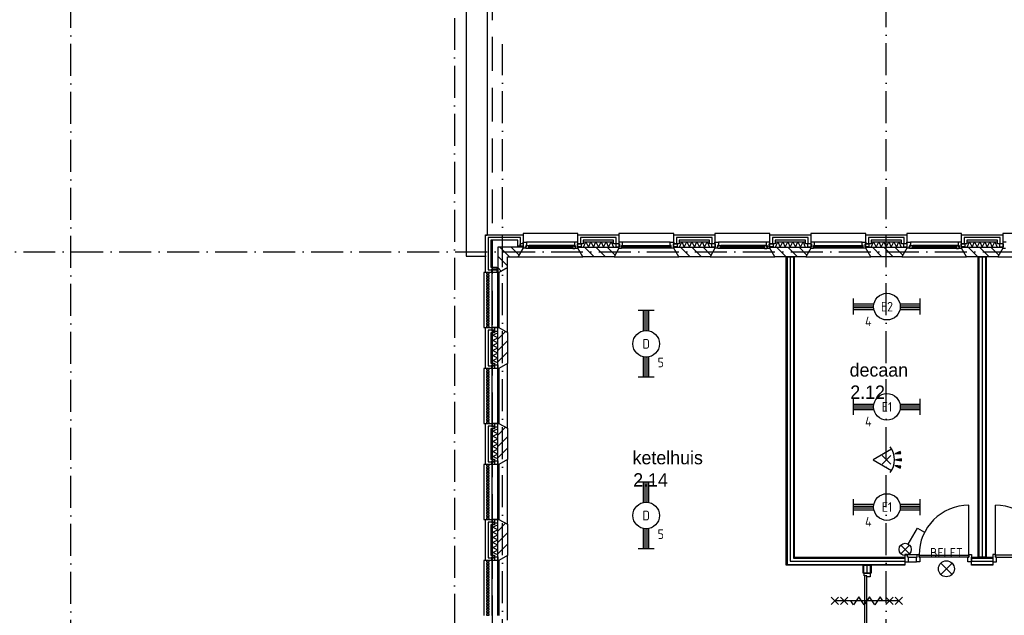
# Model space of a CAD drawing. Header units: millimetres. Extents: x 89505 to 240707, y 191 to 84291.
# Tile 32 of 50: x 165045 to 183520, y 51050 to 62219. Entities that reach past the tile are written whole.
import ezdxf
from ezdxf.enums import TextEntityAlignment as Align

# ---------------------------------------------------------------- set-up
doc = ezdxf.new("R2010")
doc.units = ezdxf.units.MM
doc.header["$LTSCALE"] = 100
doc.linetypes.add('DASHDOT', pattern=[9, 6, -1.5, 0, -1.5])
doc.linetypes.add('HIDDEN', pattern=[9.525, 6.35, -3.175])
doc.layers.get('0').update_dxf_attribs({"linetype": 'CONTINUOUS'})
for name, color, linetype in [('AL$7----_STRAMIEN', 1, 'DASHDOT'), ('AL21----_BUITENWAND', 4, 'CONTINUOUS'), ('AL21K---_ISOLATIE', 1, 'CONTINUOUS'), ('AL22----_BINNENWAND', 7, 'CONTINUOUS'), ('AL27----_DAKEN', 7, 'CONTINUOUS'), ('AL28----_KONSTRUKTIE', 3, 'CONTINUOUS'), ('AL31----_BUITENKOZ', 7, 'CONTINUOUS'), ('AL32----_BINNENKOZ', 9, 'CONTINUOUS'), ('AL32----_DRAAIRICHTING', 1, 'CONTINUOUS'), ('AL65----_BEVEILIGING', 7, 'CONTINUOUS'), ('ALL-----_REFLIJNEN', 8, 'CONTINUOUS'), ('ALXA3---_VOLZWART', 14, 'CONTINUOUS'), ('ALXAB---_PREFABBETON', 1, 'CONTINUOUS'), ('BOUW', 8, 'CONTINUOUS'), ('EB63101-_ATTRIB', 2, 'CONTINUOUS'), ('EB6331--_ATTRIB', 2, 'CONTINUOUS'), ('EL63101-_LICHT-ARM', 3, 'CONTINUOUS'), ('EL63102-_LICHT-SCH', 3, 'CONTINUOUS'), ('EL6331--_BELET230V', 3, 'CONTINUOUS'), ('EL6521--_BEWAKING', 3, 'CONTINUOUS'), ('LIJN070', 130, 'CONTINUOUS')]:
    doc.layers.add(name, color=color, linetype=linetype)
doc.styles.add('1_8', font='ISO', dxfattribs={"height": 1.8})
doc.styles.add('BURO-025', font='BUROFONT.shx', dxfattribs={"height": 250})

# ---------------------------------------------------------------- blocks, each defined once
blk = doc.blocks.new('EJ3T20')
at = {"color": 0}
for p, q in [((-6.25, -1.5), (-6.25, 1.5)), ((-6.25, 0.52), (-2.44, 0.52)), ((-6.25, 0.17), (-2.49, 0.17)), ((2.44, 0.52), (6.25, 0.52)), ((2.49, 0.17), (6.25, 0.17)), ((6.25, -1.5), (6.25, 1.5)), ((-6.25, -0.17), (-2.49, -0.17)), ((-6.25, -0.52), (-2.44, -0.52)), ((2.44, -0.52), (6.25, -0.52)), ((2.49, -0.17), (6.25, -0.17))]:
    blk.add_line(p, q, dxfattribs=at)
blk.add_circle((0, 0), 2.5, dxfattribs=at)
at = {"color": 6, "style": '1_8'}
for tag, flags, p in [('SCHAK', 8, (3.5, 2.75)), ('A_CODE', 8, (0, 0)), ('GROEP', 8, (-3.5, -2.75)), ('KAST', 9, (3.5, -2.75))]:
    blk.add_attdef(tag, text='', height=1.8, dxfattribs=dict(at, flags=flags)).set_placement(p, align=Align.MIDDLE)
blk = doc.blocks.new('ES652116')
for p, q in [((-0.81, -0.81), (0.81, 0.81)), ((0.81, -0.81), (-0.81, 0.81)), ((1.56, 1.09), (2.62, 1.37)), ((1.7, 0), (2.8, 0)), ((1.56, -1.09), (2.62, -1.37))]:
    blk.add_line(p, q)
blk.add_lwpolyline([(0.96, 2), (-2.5, 0), (0.96, -2)])
for points in [[(2.67, 1.18), (2.57, 1.56), (1.56, 1.09)], [(2.8, -0.2), (2.8, 0.2), (1.7, 0)], [(2.57, -1.56), (2.67, -1.18), (1.56, -1.09)]]:
    blk.add_lwpolyline(points, close=True)
blk.add_arc((-2.5, 0), 4, 322.8192, 37.1808)
at = {"style": '1_8'}
for tag, flags, p in [('SCHAK', 8, (3, 5.5)), ('KAST', 9, (-3, 0.5)), ('M_CODE', 9, (0, 0)), ('DOEL', 9, (-3, -2)), ('GROEP', 9, (-3, -4.5))]:
    blk.add_attdef(tag, text='', height=1.8, dxfattribs=dict(at, flags=flags)).set_placement(p, align=Align.MIDDLE_CENTER)
at = {"style": '1_8', "flags": 8}
blk.add_attdef('CODE', text='', height=1.8, dxfattribs=at).set_placement((0, 0), align=Align.MIDDLE)
blk = doc.blocks.new('ES081001')
for p, q in [((1.06, -1.06), (-1.06, 1.06)), ((-1.06, -1.06), (1.06, 1.06))]:
    blk.add_line(p, q)
blk.add_circle((0, 0), 1.5)
at = {"color": 2, "style": '1_8', "flags": 8}
for tag, p in [('NUMMER', (0, 5.5)), ('CODE', (0, 3))]:
    blk.add_attdef(tag, text='', height=1.8, dxfattribs=at).set_placement(p, align=Align.MIDDLE)
at = {"style": '1_8', "flags": 8}
blk.add_attdef('M_CODE', text='', height=1.8, dxfattribs=at).set_placement((0, 0), align=Align.MIDDLE_CENTER)
blk = doc.blocks.new('ES3S1--L')
for p, q in [((-0.81, -0.81), (0.81, 0.81)), ((0.81, -0.81), (-0.81, 0.81))]:
    blk.add_line(p, q)
blk.add_lwpolyline([(0.58, 1), (2.31, 4), (3.61, 3.25)])
blk.add_circle((0, 0), 1.15)
at = {"style": '1_8'}
for tag, flags, p in [('SCHAK', 8, (3, 5.5)), ('KAST', 9, (-3, 0.5)), ('M_CODE', 9, (0, 0)), ('DOEL', 9, (-3, -2)), ('GROEP', 9, (-3, -4.5))]:
    blk.add_attdef(tag, text='', height=1.8, dxfattribs=dict(at, flags=flags)).set_placement(p, align=Align.MIDDLE_CENTER)

msp = doc.modelspace()

# ---------------------------------------------------------------- linework, layer by layer
at = {"layer": 'AL$7----_STRAMIEN', "color": 1}
for p, q in [((174105, 7175), (174105, 61763)), ((174105, 7175), (174105, 61763)), ((89505, 57863), (239410, 57863))]:
    msp.add_line(p, q, dxfattribs=at)
for points in [[(166005, 38663), (166005, 76516)], [(173205, 76653), (173205, 40315)], [(181305, 7175), (181305, 76516)]]:
    msp.add_lwpolyline(points, dxfattribs=at)
at = {"layer": 'AL21----_BUITENWAND', "color": 8}
for p, q in [((173785, 58183), (174490, 58183)), ((173785, 57478), (173785, 58183)), ((173885, 58083), (173885, 57578)), ((174390, 58083), (173885, 58083)), ((174390, 57973), (174390, 58083)), ((174490, 58183), (174490, 57973)), ((175520, 58183), (176290, 58183)), ((175520, 58014), (175520, 58183)), ((175620, 58014), (175520, 58014)), ((175620, 58083), (175620, 58014)), ((176190, 58083), (175620, 58083)), ((176190, 58014), (176190, 58083)), ((176290, 58014), (176190, 58014)), ((176290, 58183), (176290, 58014)), ((177320, 58183), (178090, 58183)), ((177320, 58014), (177320, 58183)), ((177420, 58014), (177320, 58014)), ((177420, 58083), (177420, 58014)), ((177990, 58083), (177420, 58083)), ((177990, 58014), (177990, 58083)), ((178090, 58014), (177990, 58014)), ((178090, 58183), (178090, 58014)), ((179120, 58183), (179890, 58183)), ((179120, 58014), (179120, 58183)), ((179220, 58014), (179120, 58014)), ((179220, 58083), (179220, 58014)), ((179790, 58083), (179220, 58083)), ((179790, 58014), (179790, 58083)), ((179890, 58014), (179790, 58014)), ((179890, 58183), (179890, 58014)), ((180920, 58183), (181690, 58183)), ((180920, 58014), (180920, 58183)), ((181020, 58014), (180920, 58014)), ((181590, 58083), (181020, 58083)), ((181020, 58083), (181020, 58014)), ((181590, 58014), (181590, 58083)), ((181690, 58014), (181590, 58014)), ((181690, 58183), (181690, 58014)), ((182720, 58183), (183490, 58183)), ((182720, 58014), (182720, 58183)), ((182820, 58014), (182720, 58014)), ((182820, 58083), (182820, 58014)), ((183390, 58083), (182820, 58083)), ((183390, 58014), (183390, 58083)), ((183490, 58014), (183390, 58014)), ((183490, 58183), (183490, 58014)), ((174490, 57973), (174390, 57973)), ((173995, 57478), (173785, 57478)), ((173885, 57578), (173995, 57578)), ((173995, 57578), (173995, 57478)), ((173785, 56448), (173954, 56448)), ((173785, 55678), (173785, 56448)), ((173954, 56448), (173954, 56348)), ((173885, 56348), (173885, 55778)), ((173954, 56348), (173885, 56348)), ((173954, 55678), (173785, 55678)), ((173885, 55778), (173954, 55778)), ((173954, 55778), (173954, 55678)), ((173785, 53878), (173785, 54648)), ((173785, 54648), (173954, 54648)), ((173885, 54548), (173885, 53978)), ((173954, 54548), (173885, 54548)), ((173954, 54648), (173954, 54548)), ((173885, 53978), (173954, 53978)), ((173954, 53978), (173954, 53878)), ((173954, 53878), (173785, 53878)), ((173785, 52848), (173954, 52848)), ((173785, 52078), (173785, 52848)), ((173954, 52848), (173954, 52748)), ((173885, 52748), (173885, 52178)), ((173954, 52748), (173885, 52748)), ((173885, 52178), (173954, 52178)), ((173954, 52178), (173954, 52078)), ((173954, 52078), (173785, 52078))]:
    msp.add_line(p, q, dxfattribs=at)
at = {"layer": 'AL21K---_ISOLATIE', "color": 8, "linetype": 'Continuous'}
for p, q in [((175620, 58053), (176190, 58053)), ((175624, 57953), (175668, 58053)), ((175668, 58053), (175715, 57953)), ((175715, 57953), (175763, 58053)), ((175763, 58053), (175810, 57953)), ((175810, 57953), (175858, 58053)), ((175858, 58053), (175905, 57953)), ((175905, 57953), (175953, 58053)), ((175953, 58053), (176000, 57953)), ((176000, 57953), (176048, 58053)), ((176048, 58053), (176095, 57953)), ((176095, 57953), (176143, 58053)), ((176143, 58053), (176186, 57953)), ((177420, 58053), (177990, 58053)), ((177424, 57953), (177468, 58053)), ((177468, 58053), (177515, 57953)), ((177515, 57953), (177563, 58053)), ((177563, 58053), (177610, 57953)), ((177610, 57953), (177658, 58053)), ((177658, 58053), (177705, 57953)), ((177705, 57953), (177753, 58053)), ((177753, 58053), (177800, 57953)), ((177800, 57953), (177848, 58053)), ((177848, 58053), (177895, 57953)), ((177895, 57953), (177943, 58053)), ((177943, 58053), (177986, 57953)), ((179220, 58053), (179790, 58053)), ((179224, 57953), (179268, 58053)), ((179268, 58053), (179315, 57953)), ((179315, 57953), (179363, 58053)), ((179363, 58053), (179410, 57953)), ((179410, 57953), (179458, 58053)), ((179458, 58053), (179505, 57953)), ((179505, 57953), (179553, 58053)), ((179553, 58053), (179600, 57953)), ((179600, 57953), (179648, 58053)), ((179648, 58053), (179695, 57953)), ((179695, 57953), (179743, 58053)), ((179743, 58053), (179786, 57953)), ((181020, 58053), (181590, 58053)), ((181024, 57953), (181068, 58053)), ((181068, 58053), (181115, 57953)), ((181115, 57953), (181163, 58053)), ((181163, 58053), (181210, 57953)), ((181210, 57953), (181258, 58053)), ((181258, 58053), (181305, 57953)), ((181305, 57953), (181353, 58053)), ((181353, 58053), (181400, 57953)), ((181400, 57953), (181448, 58053)), ((181448, 58053), (181495, 57953)), ((181495, 57953), (181543, 58053)), ((181543, 58053), (181586, 57953)), ((182820, 58053), (183390, 58053)), ((182824, 57953), (182868, 58053)), ((182868, 58053), (182915, 57953)), ((182915, 57953), (182963, 58053)), ((182963, 58053), (183010, 57953)), ((183010, 57953), (183058, 58053)), ((183058, 58053), (183105, 57953)), ((183105, 57953), (183153, 58053)), ((183153, 58053), (183200, 57953)), ((183200, 57953), (183248, 58053)), ((183248, 58053), (183295, 57953)), ((183295, 57953), (183343, 58053)), ((183343, 58053), (183386, 57953)), ((175620, 57953), (176190, 57953)), ((177420, 57953), (177990, 57953)), ((179220, 57953), (179790, 57953)), ((181020, 57953), (181590, 57953)), ((182820, 57953), (183390, 57953)), ((173915, 55778), (173915, 56348)), ((173915, 56301), (174015, 56344)), ((174015, 56253), (173915, 56301)), ((173915, 56206), (174015, 56253)), ((174015, 56158), (173915, 56206)), ((174015, 55778), (174015, 56348)), ((173915, 56111), (174015, 56158)), ((174015, 56063), (173915, 56111)), ((173915, 56016), (174015, 56063)), ((174015, 55968), (173915, 56016)), ((173915, 55921), (174015, 55968)), ((174015, 55873), (173915, 55921)), ((173915, 55826), (174015, 55873)), ((174015, 55783), (173915, 55826)), ((173915, 53978), (173915, 54548)), ((173915, 54501), (174015, 54544)), ((174015, 53978), (174015, 54548)), ((174015, 54453), (173915, 54501)), ((173915, 54406), (174015, 54453)), ((174015, 54358), (173915, 54406)), ((173915, 54311), (174015, 54358)), ((174015, 54263), (173915, 54311)), ((173915, 54216), (174015, 54263)), ((174015, 54168), (173915, 54216)), ((173915, 54121), (174015, 54168)), ((174015, 54073), (173915, 54121)), ((173915, 54026), (174015, 54073)), ((174015, 53983), (173915, 54026)), ((173915, 52178), (173915, 52748)), ((173915, 52701), (174015, 52744)), ((174015, 52653), (173915, 52701)), ((174015, 52178), (174015, 52748)), ((173915, 52606), (174015, 52653)), ((174015, 52558), (173915, 52606)), ((173915, 52511), (174015, 52558)), ((174015, 52463), (173915, 52511)), ((173915, 52416), (174015, 52463)), ((174015, 52368), (173915, 52416)), ((173915, 52321), (174015, 52368)), ((174015, 52273), (173915, 52321)), ((173915, 52226), (174015, 52273)), ((174015, 52183), (173915, 52226))]:
    msp.add_line(p, q, dxfattribs=at)
at = {"layer": 'AL22----_BINNENWAND', "color": 8}
for p, q in [((179430, 51988), (179430, 57773)), ((179430, 57773), (179580, 57773)), ((179580, 57773), (179580, 52138)), ((183030, 52138), (183030, 57773)), ((183030, 57773), (183180, 57773)), ((183180, 57773), (183180, 52138)), ((179580, 52138), (181654, 52138)), ((181654, 52138), (181654, 51988)), ((182905, 51988), (182905, 52138)), ((182905, 52138), (183305, 52138)), ((183180, 52138), (183030, 52138)), ((183305, 52138), (183305, 51988)), ((181654, 51988), (179430, 51988)), ((180872, 51988), (181022, 51988)), ((180872, 51838), (180872, 51988)), ((181022, 51988), (181022, 51838)), ((183305, 51988), (182905, 51988)), ((181022, 51838), (180872, 51838))]:
    msp.add_line(p, q, dxfattribs=at)
at = {"layer": 'AL22----_BINNENWAND', "color": 8, "linetype": 'Continuous'}
for p, q in [((179445, 57773), (179445, 52003)), ((179565, 57773), (179565, 52123)), ((183045, 57773), (183045, 52138)), ((183165, 57773), (183165, 52138)), ((179565, 52123), (181654, 52123)), ((182905, 52123), (183305, 52123)), ((179445, 52003), (181654, 52003)), ((180887, 51838), (180887, 51988)), ((181007, 51838), (181007, 51988)), ((182905, 52003), (183305, 52003))]:
    msp.add_line(p, q, dxfattribs=at)
at = {"layer": 'AL27----_DAKEN', "color": 8}
for p, q in [((173815, 75873), (173815, 58173)), ((173425, 75483), (173425, 57783)), ((173815, 58173), (173795, 58173)), ((173425, 57783), (173795, 57783))]:
    msp.add_line(p, q, dxfattribs=at)
at = {"layer": 'AL28----_KONSTRUKTIE', "color": 8, "linetype": 'Continuous'}
for p, q in [((174015, 57953), (174015, 57478)), ((174490, 57953), (174015, 57953)), ((174398, 57773), (174490, 57933)), ((174490, 57933), (174490, 57953)), ((174195, 57773), (174398, 57773)), ((174195, 57571), (174195, 57773)), ((173805, 57476), (173805, 57451)), ((173856, 57476), (173805, 57476)), ((173856, 57451), (173856, 57476)), ((174015, 57478), (174035, 57478)), ((174035, 57478), (174195, 57571)), ((173805, 57451), (173856, 57451)), ((173805, 57426), (173805, 57401)), ((173856, 57426), (173805, 57426)), ((173805, 57401), (173856, 57401)), ((173805, 57376), (173805, 57351)), ((173856, 57376), (173805, 57376)), ((173805, 57351), (173856, 57351)), ((173805, 57326), (173805, 57301)), ((173856, 57326), (173805, 57326)), ((173805, 57301), (173856, 57301)), ((173805, 57276), (173805, 57251)), ((173856, 57276), (173805, 57276)), ((173856, 57401), (173856, 57426)), ((173856, 57351), (173856, 57376)), ((173856, 57301), (173856, 57326)), ((173856, 57251), (173856, 57276)), ((173805, 57251), (173856, 57251)), ((173805, 57226), (173805, 57201)), ((173856, 57226), (173805, 57226)), ((173805, 57201), (173856, 57201)), ((173805, 57176), (173805, 57151)), ((173856, 57176), (173805, 57176)), ((173805, 57151), (173856, 57151)), ((173805, 57126), (173805, 57101)), ((173856, 57126), (173805, 57126)), ((173805, 57101), (173856, 57101)), ((173856, 57201), (173856, 57226)), ((173856, 57151), (173856, 57176)), ((173856, 57101), (173856, 57126)), ((173805, 57076), (173805, 57051)), ((173856, 57076), (173805, 57076)), ((173805, 57051), (173856, 57051)), ((173805, 57026), (173805, 57001)), ((173856, 57026), (173805, 57026)), ((173805, 57001), (173856, 57001)), ((173805, 56976), (173805, 56951)), ((173856, 56976), (173805, 56976)), ((173805, 56951), (173856, 56951)), ((173805, 56926), (173805, 56901)), ((173856, 56926), (173805, 56926)), ((173856, 57051), (173856, 57076)), ((173856, 57001), (173856, 57026)), ((173856, 56951), (173856, 56976)), ((173856, 56901), (173856, 56926)), ((173805, 56901), (173856, 56901)), ((173805, 56876), (173805, 56851)), ((173856, 56876), (173805, 56876)), ((173805, 56851), (173856, 56851)), ((173805, 56826), (173805, 56801)), ((173856, 56826), (173805, 56826)), ((173805, 56801), (173856, 56801)), ((173805, 56776), (173805, 56751)), ((173856, 56776), (173805, 56776)), ((173805, 56751), (173856, 56751)), ((173805, 56726), (173805, 56701)), ((173856, 56726), (173805, 56726)), ((173856, 56851), (173856, 56876)), ((173856, 56801), (173856, 56826)), ((173856, 56751), (173856, 56776)), ((173856, 56701), (173856, 56726)), ((173805, 56701), (173856, 56701)), ((173805, 56676), (173805, 56651)), ((173856, 56676), (173805, 56676)), ((173805, 56651), (173856, 56651)), ((173805, 56626), (173805, 56601)), ((173856, 56626), (173805, 56626)), ((173805, 56601), (173856, 56601)), ((173805, 56576), (173805, 56551)), ((173856, 56576), (173805, 56576)), ((173805, 56551), (173856, 56551)), ((173856, 56651), (173856, 56676)), ((173856, 56601), (173856, 56626)), ((173856, 56551), (173856, 56576)), ((173805, 56526), (173805, 56501)), ((173856, 56526), (173805, 56526)), ((173805, 56501), (173856, 56501)), ((173805, 56476), (173805, 56451)), ((173856, 56476), (173805, 56476)), ((173805, 56451), (173856, 56451)), ((173856, 56501), (173856, 56526)), ((173856, 56451), (173856, 56476)), ((173805, 55676), (173805, 55651)), ((173856, 55676), (173805, 55676)), ((173805, 55651), (173856, 55651)), ((173805, 55626), (173805, 55601)), ((173856, 55626), (173805, 55626)), ((173856, 55651), (173856, 55676)), ((173856, 55601), (173856, 55626)), ((173805, 55601), (173856, 55601)), ((173805, 55576), (173805, 55551)), ((173856, 55576), (173805, 55576)), ((173805, 55551), (173856, 55551)), ((173805, 55526), (173805, 55501)), ((173856, 55526), (173805, 55526)), ((173805, 55501), (173856, 55501)), ((173805, 55476), (173805, 55451)), ((173856, 55476), (173805, 55476)), ((173805, 55451), (173856, 55451)), ((173856, 55551), (173856, 55576)), ((173856, 55501), (173856, 55526)), ((173856, 55451), (173856, 55476)), ((173805, 55426), (173805, 55401)), ((173856, 55426), (173805, 55426)), ((173805, 55401), (173856, 55401)), ((173805, 55376), (173805, 55351)), ((173856, 55376), (173805, 55376)), ((173805, 55351), (173856, 55351)), ((173805, 55326), (173805, 55301)), ((173856, 55326), (173805, 55326)), ((173805, 55301), (173856, 55301)), ((173805, 55276), (173805, 55251)), ((173856, 55276), (173805, 55276)), ((173805, 55251), (173856, 55251)), ((173856, 55401), (173856, 55426)), ((173856, 55351), (173856, 55376)), ((173856, 55301), (173856, 55326)), ((173856, 55251), (173856, 55276)), ((173805, 55226), (173805, 55201)), ((173856, 55226), (173805, 55226)), ((173805, 55201), (173856, 55201)), ((173805, 55176), (173805, 55151)), ((173856, 55176), (173805, 55176)), ((173805, 55151), (173856, 55151)), ((173805, 55126), (173805, 55101)), ((173856, 55126), (173805, 55126)), ((173805, 55101), (173856, 55101)), ((173805, 55076), (173805, 55051)), ((173856, 55076), (173805, 55076)), ((173856, 55201), (173856, 55226)), ((173856, 55151), (173856, 55176)), ((173856, 55101), (173856, 55126)), ((173856, 55051), (173856, 55076)), ((173805, 55051), (173856, 55051)), ((173805, 55026), (173805, 55001)), ((173856, 55026), (173805, 55026)), ((173805, 55001), (173856, 55001)), ((173805, 54976), (173805, 54951)), ((173856, 54976), (173805, 54976)), ((173805, 54951), (173856, 54951)), ((173805, 54926), (173805, 54901)), ((173856, 54926), (173805, 54926)), ((173805, 54901), (173856, 54901)), ((173805, 54876), (173805, 54851)), ((173856, 54876), (173805, 54876)), ((173856, 55001), (173856, 55026)), ((173856, 54951), (173856, 54976)), ((173856, 54901), (173856, 54926)), ((173856, 54851), (173856, 54876)), ((173805, 54851), (173856, 54851)), ((173805, 54826), (173805, 54801)), ((173856, 54826), (173805, 54826)), ((173805, 54801), (173856, 54801)), ((173805, 54776), (173805, 54751)), ((173856, 54776), (173805, 54776)), ((173805, 54751), (173856, 54751)), ((173805, 54726), (173805, 54701)), ((173856, 54726), (173805, 54726)), ((173805, 54701), (173856, 54701)), ((173856, 54801), (173856, 54826)), ((173856, 54751), (173856, 54776)), ((173856, 54701), (173856, 54726)), ((173805, 54676), (173805, 54651)), ((173856, 54676), (173805, 54676)), ((173805, 54651), (173856, 54651)), ((173856, 54651), (173856, 54676)), ((173805, 53876), (173805, 53851)), ((173856, 53876), (173805, 53876)), ((173805, 53851), (173856, 53851)), ((173805, 53826), (173805, 53801)), ((173856, 53826), (173805, 53826)), ((173805, 53801), (173856, 53801)), ((173805, 53776), (173805, 53751)), ((173856, 53776), (173805, 53776)), ((173856, 53851), (173856, 53876)), ((173856, 53801), (173856, 53826)), ((173856, 53751), (173856, 53776)), ((173805, 53751), (173856, 53751)), ((173805, 53726), (173805, 53701)), ((173856, 53726), (173805, 53726)), ((173805, 53701), (173856, 53701)), ((173805, 53676), (173805, 53651)), ((173856, 53676), (173805, 53676)), ((173805, 53651), (173856, 53651)), ((173805, 53626), (173805, 53601)), ((173856, 53626), (173805, 53626)), ((173805, 53601), (173856, 53601)), ((173856, 53701), (173856, 53726)), ((173856, 53651), (173856, 53676)), ((173856, 53601), (173856, 53626)), ((173805, 53576), (173805, 53551)), ((173856, 53576), (173805, 53576)), ((173805, 53551), (173856, 53551)), ((173805, 53526), (173805, 53501)), ((173856, 53526), (173805, 53526)), ((173805, 53501), (173856, 53501)), ((173805, 53476), (173805, 53451)), ((173856, 53476), (173805, 53476)), ((173805, 53451), (173856, 53451)), ((173805, 53426), (173805, 53401)), ((173856, 53426), (173805, 53426)), ((173805, 53401), (173856, 53401)), ((173856, 53551), (173856, 53576)), ((173856, 53501), (173856, 53526)), ((173856, 53451), (173856, 53476)), ((173856, 53401), (173856, 53426)), ((173805, 53376), (173805, 53351)), ((173856, 53376), (173805, 53376)), ((173805, 53351), (173856, 53351)), ((173805, 53326), (173805, 53301)), ((173856, 53326), (173805, 53326)), ((173805, 53301), (173856, 53301)), ((173805, 53276), (173805, 53251)), ((173856, 53276), (173805, 53276)), ((173805, 53251), (173856, 53251)), ((173805, 53226), (173805, 53201)), ((173856, 53226), (173805, 53226)), ((173856, 53351), (173856, 53376)), ((173856, 53301), (173856, 53326)), ((173856, 53251), (173856, 53276)), ((173856, 53201), (173856, 53226)), ((173805, 53201), (173856, 53201)), ((173805, 53176), (173805, 53151)), ((173856, 53176), (173805, 53176)), ((173805, 53151), (173856, 53151)), ((173805, 53126), (173805, 53101)), ((173856, 53126), (173805, 53126)), ((173805, 53101), (173856, 53101)), ((173805, 53076), (173805, 53051)), ((173856, 53076), (173805, 53076)), ((173805, 53051), (173856, 53051)), ((173805, 53026), (173805, 53001)), ((173856, 53026), (173805, 53026)), ((173856, 53151), (173856, 53176)), ((173856, 53101), (173856, 53126)), ((173856, 53051), (173856, 53076)), ((173856, 53001), (173856, 53026)), ((173805, 53001), (173856, 53001)), ((173805, 52976), (173805, 52951)), ((173856, 52976), (173805, 52976)), ((173805, 52951), (173856, 52951)), ((173805, 52926), (173805, 52901)), ((173856, 52926), (173805, 52926)), ((173805, 52901), (173856, 52901)), ((173805, 52876), (173805, 52851)), ((173856, 52876), (173805, 52876)), ((173805, 52851), (173856, 52851)), ((173856, 52951), (173856, 52976)), ((173856, 52901), (173856, 52926)), ((173856, 52851), (173856, 52876)), ((173805, 52076), (173805, 52051)), ((173856, 52076), (173805, 52076)), ((173805, 52051), (173856, 52051)), ((173805, 52026), (173805, 52001)), ((173856, 52026), (173805, 52026)), ((173805, 52001), (173856, 52001)), ((173805, 51976), (173805, 51951)), ((173856, 51976), (173805, 51976)), ((173805, 51951), (173856, 51951)), ((173805, 51926), (173805, 51901)), ((173856, 51926), (173805, 51926)), ((173856, 52051), (173856, 52076)), ((173856, 52001), (173856, 52026)), ((173856, 51951), (173856, 51976)), ((173856, 51901), (173856, 51926)), ((173805, 51901), (173856, 51901)), ((173805, 51876), (173805, 51851)), ((173856, 51876), (173805, 51876)), ((173805, 51851), (173856, 51851)), ((173805, 51826), (173805, 51801)), ((173856, 51826), (173805, 51826)), ((173805, 51801), (173856, 51801)), ((173805, 51776), (173805, 51751)), ((173856, 51776), (173805, 51776)), ((173805, 51751), (173856, 51751)), ((173856, 51851), (173856, 51876)), ((173856, 51801), (173856, 51826)), ((173856, 51751), (173856, 51776)), ((173805, 51726), (173805, 51701)), ((173856, 51726), (173805, 51726)), ((173805, 51701), (173856, 51701)), ((173805, 51676), (173805, 51651)), ((173856, 51676), (173805, 51676)), ((173805, 51651), (173856, 51651)), ((173805, 51626), (173805, 51601)), ((173856, 51626), (173805, 51626)), ((173805, 51601), (173856, 51601)), ((173805, 51576), (173805, 51551)), ((173856, 51576), (173805, 51576)), ((173805, 51551), (173856, 51551)), ((173856, 51701), (173856, 51726)), ((173856, 51651), (173856, 51676)), ((173856, 51601), (173856, 51626)), ((173856, 51551), (173856, 51576)), ((173805, 51526), (173805, 51501)), ((173856, 51526), (173805, 51526)), ((173805, 51501), (173856, 51501)), ((173805, 51476), (173805, 51451)), ((173856, 51476), (173805, 51476)), ((173805, 51451), (173856, 51451)), ((173805, 51426), (173805, 51401)), ((173856, 51426), (173805, 51426)), ((173805, 51401), (173856, 51401)), ((173805, 51376), (173805, 51351)), ((173856, 51376), (173805, 51376)), ((173856, 51501), (173856, 51526)), ((173856, 51451), (173856, 51476)), ((173856, 51401), (173856, 51426)), ((173856, 51351), (173856, 51376)), ((173805, 51351), (173856, 51351)), ((173805, 51326), (173805, 51301)), ((173856, 51326), (173805, 51326)), ((173805, 51301), (173856, 51301)), ((173805, 51276), (173805, 51251)), ((173856, 51276), (173805, 51276)), ((173805, 51251), (173856, 51251)), ((173805, 51226), (173805, 51201)), ((173856, 51226), (173805, 51226)), ((173805, 51201), (173856, 51201)), ((173856, 51301), (173856, 51326)), ((173856, 51251), (173856, 51276)), ((173856, 51201), (173856, 51226)), ((173805, 51176), (173805, 51151)), ((173856, 51176), (173805, 51176)), ((173805, 51151), (173856, 51151)), ((173805, 51126), (173805, 51101)), ((173856, 51126), (173805, 51126)), ((173805, 51101), (173856, 51101)), ((173805, 51076), (173805, 51051)), ((173856, 51076), (173805, 51076)), ((173805, 51051), (173856, 51051)), ((173856, 51151), (173856, 51176)), ((173856, 51101), (173856, 51126)), ((173856, 51051), (173856, 51076))]:
    msp.add_line(p, q, dxfattribs=at)
at = {"layer": 'AL28----_KONSTRUKTIE', "color": 8}
for p, q in [((175520, 57953), (176290, 57953)), ((175520, 57933), (175520, 57953)), ((175613, 57773), (175520, 57933)), ((176290, 57933), (176198, 57773)), ((176290, 57953), (176290, 57933)), ((177320, 57953), (178090, 57953)), ((177320, 57933), (177320, 57953)), ((177413, 57773), (177320, 57933)), ((178090, 57933), (177998, 57773)), ((178090, 57953), (178090, 57933)), ((179120, 57953), (179890, 57953)), ((179120, 57933), (179120, 57953)), ((179213, 57773), (179120, 57933)), ((179890, 57933), (179798, 57773)), ((179890, 57953), (179890, 57933)), ((180920, 57953), (181690, 57953)), ((180920, 57933), (180920, 57953)), ((181013, 57773), (180920, 57933)), ((181690, 57933), (181598, 57773)), ((181690, 57953), (181690, 57933)), ((182720, 57953), (183490, 57953)), ((182720, 57933), (182720, 57953)), ((182813, 57773), (182720, 57933)), ((183490, 57933), (183398, 57773)), ((183490, 57953), (183490, 57933)), ((176198, 57773), (175613, 57773)), ((177998, 57773), (177413, 57773)), ((179798, 57773), (179213, 57773)), ((181598, 57773), (181013, 57773)), ((183398, 57773), (182813, 57773)), ((174015, 55678), (174015, 56448)), ((174015, 56448), (174035, 56448)), ((174035, 56448), (174195, 56356)), ((174195, 56356), (174195, 55771)), ((174035, 55678), (174015, 55678)), ((174195, 55771), (174035, 55678)), ((174015, 53878), (174015, 54648)), ((174015, 54648), (174035, 54648)), ((174035, 54648), (174195, 54556)), ((174195, 54556), (174195, 53971)), ((174195, 53971), (174035, 53878)), ((174035, 53878), (174015, 53878)), ((174015, 52078), (174015, 52848)), ((174015, 52848), (174035, 52848)), ((174035, 52848), (174195, 52756)), ((174195, 52756), (174195, 52171)), ((174195, 52171), (174035, 52078)), ((174035, 52078), (174015, 52078))]:
    msp.add_line(p, q, dxfattribs=at)
at = {"layer": 'AL31----_BUITENKOZ', "color": 8}
for p, q in [((175520, 58213), (174490, 58213)), ((174490, 58213), (174490, 57933)), ((175520, 57933), (175520, 58213)), ((176290, 58213), (176290, 57933)), ((177320, 58213), (176290, 58213)), ((177320, 57933), (177320, 58213)), ((179120, 58213), (178090, 58213)), ((178090, 58213), (178090, 57933)), ((179120, 57933), (179120, 58213)), ((179890, 58213), (179890, 57933)), ((180920, 58213), (179890, 58213)), ((180920, 57933), (180920, 58213)), ((181690, 58213), (181690, 57933)), ((182720, 58213), (181690, 58213)), ((182720, 57933), (182720, 58213)), ((183490, 58213), (183490, 57933)), ((184520, 58213), (183490, 58213)), ((174429, 58014), (174429, 57958)), ((174500, 58014), (174429, 58014)), ((174490, 58047), (174557, 58047)), ((174490, 58014), (174490, 58047)), ((174500, 58014), (174490, 58014)), ((174500, 57958), (174500, 58014)), ((174500, 57958), (174500, 58014)), ((175453, 58047), (174557, 58047)), ((174557, 58047), (174557, 57984)), ((175453, 58047), (175453, 57984)), ((175520, 58047), (175453, 58047)), ((175510, 58014), (175520, 58014)), ((175510, 57958), (175510, 58014)), ((175510, 58014), (175581, 58014)), ((175510, 57958), (175510, 58014)), ((175520, 58014), (175520, 58047)), ((175581, 58014), (175581, 57958)), ((176229, 58014), (176229, 57958)), ((176300, 58014), (176229, 58014)), ((176300, 57958), (176300, 58014)), ((177253, 58047), (176357, 58047)), ((177310, 58014), (177381, 58014)), ((177310, 57958), (177310, 58014)), ((177381, 58014), (177381, 57958)), ((178029, 58014), (178029, 57958)), ((178100, 58014), (178029, 58014)), ((178090, 58047), (178157, 58047)), ((178090, 58014), (178090, 58047)), ((178100, 58014), (178090, 58014)), ((178100, 57958), (178100, 58014)), ((178100, 57958), (178100, 58014)), ((179053, 58047), (178157, 58047)), ((178157, 58047), (178157, 57984)), ((179053, 58047), (179053, 57984)), ((179120, 58047), (179053, 58047)), ((179110, 58014), (179181, 58014)), ((179110, 57958), (179110, 58014)), ((179110, 58014), (179120, 58014)), ((179110, 57958), (179110, 58014)), ((179120, 58014), (179120, 58047)), ((179181, 58014), (179181, 57958)), ((179829, 58014), (179829, 57958)), ((179900, 58014), (179829, 58014)), ((179900, 57958), (179900, 58014)), ((180853, 58047), (179957, 58047)), ((180910, 58014), (180981, 58014)), ((180910, 57958), (180910, 58014)), ((180981, 58014), (180981, 57958)), ((181629, 58014), (181629, 57958)), ((181700, 58014), (181629, 58014)), ((181690, 58047), (181757, 58047)), ((181690, 58014), (181690, 58047)), ((181700, 58014), (181690, 58014)), ((181700, 57958), (181700, 58014)), ((181700, 57958), (181700, 58014)), ((181757, 58047), (181757, 57984)), ((182653, 58047), (181757, 58047)), ((182653, 58047), (182653, 57984)), ((182720, 58047), (182653, 58047)), ((182710, 58014), (182720, 58014)), ((182710, 57958), (182710, 58014)), ((182710, 58014), (182781, 58014)), ((182710, 57958), (182710, 58014)), ((182720, 58014), (182720, 58047)), ((182781, 58014), (182781, 57958)), ((183429, 58014), (183429, 57958)), ((183500, 58014), (183429, 58014)), ((183500, 57958), (183500, 58014)), ((174490, 57933), (174398, 57773)), ((174429, 57958), (174500, 57958)), ((174490, 57958), (174500, 57958)), ((174490, 57933), (174490, 57958)), ((174534, 57933), (174490, 57933)), ((174534, 57969), (174534, 57933)), ((174540, 57969), (174534, 57969)), ((174537, 57964), (174560, 57964)), ((174537, 57935), (174537, 57964)), ((174544, 57935), (174537, 57935)), ((174540, 57984), (174540, 57969)), ((174557, 57984), (174540, 57984)), ((174547, 57930), (174544, 57935)), ((174589, 57930), (174547, 57930)), ((174552, 57984), (174557, 57984)), ((174552, 57969), (174552, 57984)), ((174560, 57969), (174552, 57969)), ((174557, 57984), (174604, 57984)), ((174560, 57964), (174560, 57969)), ((174589, 57971), (174589, 57930)), ((174606, 57971), (174589, 57971)), ((174589, 57946), (174606, 57946)), ((174589, 57933), (174589, 57946)), ((174606, 57933), (174589, 57933)), ((175421, 57930), (174589, 57930)), ((175406, 57984), (174604, 57984)), ((174604, 57984), (174606, 57971)), ((174606, 57946), (174606, 57933)), ((175406, 57984), (175404, 57971)), ((175404, 57971), (175421, 57971)), ((175404, 57946), (175404, 57933)), ((175421, 57946), (175404, 57946)), ((175404, 57933), (175421, 57933)), ((175453, 57984), (175406, 57984)), ((175421, 57971), (175421, 57930)), ((175421, 57933), (175421, 57946)), ((175421, 57930), (175463, 57930)), ((175450, 57969), (175458, 57969)), ((175450, 57964), (175450, 57969)), ((175473, 57964), (175450, 57964)), ((175458, 57984), (175453, 57984)), ((175453, 57984), (175470, 57984)), ((175458, 57969), (175458, 57984)), ((175463, 57930), (175466, 57935)), ((175466, 57935), (175473, 57935)), ((175470, 57984), (175470, 57969)), ((175470, 57969), (175476, 57969)), ((175473, 57935), (175473, 57964)), ((175476, 57969), (175476, 57933)), ((175476, 57933), (175520, 57933)), ((175520, 57958), (175510, 57958)), ((175581, 57958), (175510, 57958)), ((175520, 57933), (175520, 57958)), ((175613, 57773), (175520, 57933)), ((176290, 57933), (176198, 57773)), ((176229, 57958), (176300, 57958)), ((177270, 57933), (176340, 57933)), ((177381, 57958), (177310, 57958)), ((177413, 57773), (177320, 57933)), ((178090, 57933), (177998, 57773)), ((178029, 57958), (178100, 57958)), ((178090, 57958), (178100, 57958)), ((178090, 57933), (178090, 57958)), ((178134, 57933), (178090, 57933)), ((178134, 57969), (178134, 57933)), ((178140, 57969), (178134, 57969)), ((178137, 57964), (178160, 57964)), ((178137, 57935), (178137, 57964)), ((178144, 57935), (178137, 57935)), ((178140, 57984), (178140, 57969)), ((178157, 57984), (178140, 57984)), ((178147, 57930), (178144, 57935)), ((178189, 57930), (178147, 57930)), ((178152, 57984), (178157, 57984)), ((178152, 57969), (178152, 57984)), ((178160, 57969), (178152, 57969)), ((178157, 57984), (178204, 57984)), ((178160, 57964), (178160, 57969)), ((178189, 57971), (178189, 57930)), ((178206, 57971), (178189, 57971)), ((178189, 57946), (178206, 57946)), ((178189, 57933), (178189, 57946)), ((178206, 57933), (178189, 57933)), ((179021, 57930), (178189, 57930)), ((179006, 57984), (178204, 57984)), ((178204, 57984), (178206, 57971)), ((178206, 57946), (178206, 57933)), ((179006, 57984), (179004, 57971)), ((179004, 57971), (179021, 57971)), ((179004, 57946), (179004, 57933)), ((179021, 57946), (179004, 57946)), ((179004, 57933), (179021, 57933)), ((179053, 57984), (179006, 57984)), ((179021, 57971), (179021, 57930)), ((179021, 57933), (179021, 57946)), ((179021, 57930), (179063, 57930)), ((179050, 57969), (179058, 57969)), ((179050, 57964), (179050, 57969)), ((179073, 57964), (179050, 57964)), ((179058, 57984), (179053, 57984)), ((179053, 57984), (179070, 57984)), ((179058, 57969), (179058, 57984)), ((179063, 57930), (179066, 57935)), ((179066, 57935), (179073, 57935)), ((179070, 57984), (179070, 57969)), ((179070, 57969), (179076, 57969)), ((179073, 57935), (179073, 57964)), ((179076, 57969), (179076, 57933)), ((179076, 57933), (179120, 57933)), ((179181, 57958), (179110, 57958)), ((179120, 57958), (179110, 57958)), ((179120, 57933), (179120, 57958)), ((179213, 57773), (179120, 57933)), ((179890, 57933), (179798, 57773)), ((179829, 57958), (179900, 57958)), ((180870, 57933), (179940, 57933)), ((180981, 57958), (180910, 57958)), ((181013, 57773), (180920, 57933)), ((181690, 57933), (181598, 57773)), ((181629, 57958), (181700, 57958)), ((181690, 57958), (181700, 57958)), ((181690, 57933), (181690, 57958)), ((181734, 57933), (181690, 57933)), ((181734, 57969), (181734, 57933)), ((181740, 57969), (181734, 57969)), ((181737, 57964), (181760, 57964)), ((181737, 57935), (181737, 57964)), ((181744, 57935), (181737, 57935)), ((181740, 57984), (181740, 57969)), ((181757, 57984), (181740, 57984)), ((181747, 57930), (181744, 57935)), ((181789, 57930), (181747, 57930)), ((181752, 57984), (181757, 57984)), ((181752, 57969), (181752, 57984)), ((181760, 57969), (181752, 57969)), ((181757, 57984), (181804, 57984)), ((181760, 57964), (181760, 57969)), ((181789, 57971), (181789, 57930)), ((181806, 57971), (181789, 57971)), ((181789, 57946), (181806, 57946)), ((181789, 57933), (181789, 57946)), ((181806, 57933), (181789, 57933)), ((182621, 57930), (181789, 57930)), ((181804, 57984), (181806, 57971)), ((182606, 57984), (181804, 57984)), ((181806, 57946), (181806, 57933)), ((182606, 57984), (182604, 57971)), ((182604, 57971), (182621, 57971)), ((182604, 57946), (182604, 57933)), ((182621, 57946), (182604, 57946)), ((182604, 57933), (182621, 57933)), ((182653, 57984), (182606, 57984)), ((182621, 57971), (182621, 57930)), ((182621, 57933), (182621, 57946)), ((182621, 57930), (182663, 57930)), ((182650, 57969), (182658, 57969)), ((182650, 57964), (182650, 57969)), ((182673, 57964), (182650, 57964)), ((182658, 57984), (182653, 57984)), ((182653, 57984), (182670, 57984)), ((182658, 57969), (182658, 57984)), ((182663, 57930), (182666, 57935)), ((182666, 57935), (182673, 57935)), ((182670, 57984), (182670, 57969)), ((182670, 57969), (182676, 57969)), ((182673, 57935), (182673, 57964)), ((182676, 57969), (182676, 57933)), ((182676, 57933), (182720, 57933)), ((182720, 57958), (182710, 57958)), ((182781, 57958), (182710, 57958)), ((182720, 57933), (182720, 57958)), ((182813, 57773), (182720, 57933)), ((183490, 57933), (183398, 57773)), ((183429, 57958), (183500, 57958)), ((174398, 57773), (175613, 57773)), ((176198, 57773), (177413, 57773)), ((177998, 57773), (179213, 57773)), ((179798, 57773), (181013, 57773)), ((181598, 57773), (182813, 57773)), ((183398, 57773), (184613, 57773)), ((173755, 57478), (173755, 56448)), ((174035, 57478), (173755, 57478)), ((173901, 57478), (173901, 57545)), ((173901, 57545), (174015, 57545)), ((174015, 57478), (173901, 57478)), ((173901, 57478), (173901, 56448)), ((174015, 57478), (173901, 57478)), ((174015, 57545), (174015, 57478)), ((174015, 56448), (174015, 57478)), ((174195, 57571), (174035, 57478)), ((174035, 57478), (174035, 56448)), ((174195, 56356), (174195, 57571)), ((173755, 56448), (174035, 56448)), ((173901, 56448), (174015, 56448)), ((173901, 56448), (173901, 56381)), ((174015, 56448), (173901, 56448)), ((173901, 56381), (174015, 56381)), ((174015, 56381), (174015, 56448)), ((174035, 56448), (174195, 56356)), ((173755, 55678), (173755, 54648)), ((174035, 55678), (173755, 55678)), ((173901, 55678), (173901, 55745)), ((173901, 55745), (174015, 55745)), ((174015, 55678), (173901, 55678)), ((173901, 55678), (173901, 54648)), ((174015, 55678), (173901, 55678)), ((174015, 55745), (174015, 55678)), ((174015, 54648), (174015, 55678)), ((174195, 55771), (174035, 55678)), ((174035, 55678), (174035, 54648)), ((174195, 54556), (174195, 55771)), ((173755, 54648), (174035, 54648)), ((173901, 54648), (173901, 54581)), ((174015, 54648), (173901, 54648)), ((173901, 54648), (174015, 54648)), ((173901, 54581), (174015, 54581)), ((174015, 54581), (174015, 54648)), ((174035, 54648), (174195, 54556)), ((174195, 53971), (174035, 53878)), ((174195, 52756), (174195, 53971)), ((173755, 53878), (173755, 52848)), ((174035, 53878), (173755, 53878)), ((173901, 53878), (173901, 53945)), ((173901, 53945), (174015, 53945)), ((174015, 53878), (173901, 53878)), ((173901, 53878), (173901, 52848)), ((174015, 53878), (173901, 53878)), ((174015, 53945), (174015, 53878)), ((174015, 52848), (174015, 53878)), ((174035, 53878), (174035, 52848)), ((173755, 52848), (174035, 52848)), ((173901, 52848), (174015, 52848)), ((173901, 52848), (173901, 52781)), ((174015, 52848), (173901, 52848)), ((174015, 52781), (174015, 52848)), ((174035, 52848), (174195, 52756)), ((173901, 52781), (174015, 52781)), ((173901, 52078), (173901, 52145)), ((173901, 52145), (174015, 52145)), ((174015, 52145), (174015, 52078)), ((174195, 52171), (174035, 52078)), ((174195, 50956), (174195, 52171)), ((173755, 52078), (173755, 51048)), ((174035, 52078), (173755, 52078)), ((174015, 52078), (173901, 52078)), ((173901, 52078), (173901, 51048)), ((174015, 52078), (173901, 52078)), ((174015, 51048), (174015, 52078)), ((174035, 52078), (174035, 51048))]:
    msp.add_line(p, q, dxfattribs=at)
at = {"layer": 'AL31----_BUITENKOZ', "color": 8, "linetype": 'Continuous'}
for p, q in [((176290, 58047), (176290, 58014)), ((176357, 58047), (176290, 58047)), ((176290, 58014), (176300, 58014)), ((176300, 58014), (176300, 57958)), ((176357, 58047), (176357, 58047)), ((176357, 58047), (176357, 58047)), ((176357, 58047), (176357, 58047)), ((176357, 58047), (176357, 58047)), ((176357, 57984), (176357, 58047)), ((177253, 58047), (177320, 58047)), ((177253, 58047), (177253, 58047)), ((177253, 58047), (177253, 58047)), ((177253, 58047), (177253, 58047)), ((177253, 58047), (177253, 58047)), ((177253, 57984), (177253, 58047)), ((177310, 58014), (177310, 57958)), ((177320, 58014), (177310, 58014)), ((177320, 58047), (177320, 58014)), ((179890, 58047), (179890, 58014)), ((179957, 58047), (179890, 58047)), ((179890, 58014), (179900, 58014)), ((179900, 58014), (179900, 57958)), ((179957, 58047), (179957, 58047)), ((179957, 58047), (179957, 58047)), ((179957, 58047), (179957, 58047)), ((179957, 58047), (179957, 58047)), ((179957, 57984), (179957, 58047)), ((180853, 58047), (180920, 58047)), ((180853, 58047), (180853, 58047)), ((180853, 58047), (180853, 58047)), ((180853, 58047), (180853, 58047)), ((180853, 58047), (180853, 58047)), ((180853, 57984), (180853, 58047)), ((180910, 58014), (180910, 57958)), ((180920, 58014), (180910, 58014)), ((180920, 58047), (180920, 58014)), ((183490, 58047), (183490, 58014)), ((183557, 58047), (183490, 58047)), ((183490, 58014), (183500, 58014)), ((183500, 58014), (183500, 57958)), ((175419, 57969), (174591, 57969)), ((174591, 57969), (174591, 57948)), ((174591, 57948), (175419, 57948)), ((175419, 57948), (175419, 57969)), ((176290, 57958), (176290, 57933)), ((176290, 57958), (176290, 57958)), ((176300, 57958), (176290, 57958)), ((176290, 57933), (176340, 57933)), ((176340, 57984), (176357, 57984)), ((176340, 57933), (176340, 57984)), ((176340, 57933), (176340, 57933)), ((176345, 57980), (176345, 57959)), ((177265, 57980), (176345, 57980)), ((176345, 57959), (177265, 57959)), ((177270, 57984), (177253, 57984)), ((177265, 57959), (177265, 57980)), ((177270, 57933), (177270, 57984)), ((177320, 57933), (177270, 57933)), ((177270, 57933), (177270, 57933)), ((177310, 57958), (177320, 57958)), ((177320, 57958), (177320, 57933)), ((177320, 57958), (177320, 57958)), ((179019, 57969), (178191, 57969)), ((178191, 57969), (178191, 57948)), ((178191, 57948), (179019, 57948)), ((179019, 57948), (179019, 57969)), ((179890, 57958), (179890, 57933)), ((179890, 57958), (179890, 57958)), ((179900, 57958), (179890, 57958)), ((179890, 57933), (179940, 57933)), ((179940, 57984), (179957, 57984)), ((179940, 57933), (179940, 57984)), ((179940, 57933), (179940, 57933)), ((179945, 57980), (179945, 57959)), ((180865, 57980), (179945, 57980)), ((179945, 57959), (180865, 57959)), ((180870, 57984), (180853, 57984)), ((180865, 57959), (180865, 57980)), ((180870, 57933), (180870, 57984)), ((180920, 57933), (180870, 57933)), ((180870, 57933), (180870, 57933)), ((180910, 57958), (180920, 57958)), ((180920, 57958), (180920, 57933)), ((180920, 57958), (180920, 57958)), ((181791, 57969), (181791, 57948)), ((182619, 57969), (181791, 57969)), ((181791, 57948), (182619, 57948)), ((182619, 57948), (182619, 57969)), ((183490, 57958), (183490, 57933)), ((183490, 57958), (183490, 57958)), ((183500, 57958), (183490, 57958)), ((183490, 57933), (183540, 57933))]:
    msp.add_line(p, q, dxfattribs=at)
at = {"layer": 'AL32----_BINNENKOZ', "color": 8}
for p, q in [((181654, 52190), (181654, 52051)), ((181704, 52190), (181654, 52190)), ((181704, 52139), (181704, 52190)), ((181704, 52190), (181888, 52190)), ((181721, 52139), (181704, 52139)), ((181721, 52051), (181721, 52139)), ((181721, 52139), (181871, 52139)), ((181871, 52139), (181888, 52139)), ((181871, 52051), (181871, 52139)), ((181888, 52190), (181921, 52190)), ((181888, 52139), (181888, 52190)), ((181888, 52190), (181921, 52190)), ((181921, 52190), (181921, 52139)), ((181921, 52179), (182855, 52179)), ((181921, 52139), (181921, 52179)), ((181921, 52139), (181938, 52139)), ((182855, 52139), (181921, 52139)), ((181938, 52139), (181938, 52051)), ((182838, 52051), (182838, 52139)), ((182838, 52139), (182855, 52139)), ((182855, 52190), (182905, 52190)), ((182855, 52139), (182855, 52190)), ((182855, 52179), (182855, 52139)), ((182905, 52190), (182905, 52051)), ((183305, 52190), (183305, 52051)), ((183355, 52190), (183305, 52190)), ((183355, 52139), (183355, 52190)), ((183355, 52179), (183355, 52139)), ((184289, 52179), (183355, 52179)), ((183355, 52139), (184289, 52139)), ((183372, 52139), (183355, 52139)), ((183372, 52051), (183372, 52139)), ((181654, 52051), (181721, 52051)), ((181721, 52051), (181871, 52051)), ((181938, 52051), (181871, 52051)), ((182905, 52051), (182838, 52051)), ((183305, 52051), (183372, 52051)), ((180890, 51788), (180890, 51838)), ((180890, 51838), (181004, 51838)), ((180941, 51788), (180890, 51788)), ((180901, 50854), (180901, 51788)), ((180941, 51771), (180941, 51788)), ((180941, 50854), (180941, 51788)), ((181004, 51771), (180941, 51771)), ((181004, 51838), (181004, 51771))]:
    msp.add_line(p, q, dxfattribs=at)
at = {"layer": 'AL32----_DRAAIRICHTING', "color": 8}
for p, q in [((182855, 52179), (182855, 53113)), ((183355, 52179), (183355, 53113))]:
    msp.add_line(p, q, dxfattribs=at)
for centre, start, end in [((182855, 52179), 90, 180), ((183355, 52179), 0, 90)]:
    msp.add_arc(centre, 934, start, end, dxfattribs=at)
at = {"layer": 'AL65----_BEVEILIGING', "color": 8, "linetype": 'Continuous'}
for points in [[(180411, 51251), (180271, 51391)], [(180411, 51391), (180271, 51251)], [(180586, 51251), (180446, 51391)], [(180586, 51391), (180446, 51251)], [(180841, 51321), (180791, 51396), (180691, 51246), (180641, 51321)], [(181041, 51321), (180991, 51396), (180891, 51246), (180841, 51321)], [(181241, 51321), (181191, 51396), (181091, 51246), (181041, 51321)], [(181436, 51391), (181296, 51251)], [(181436, 51251), (181296, 51391)], [(181611, 51251), (181471, 51391)], [(181611, 51391), (181471, 51251)], [(181541, 51321), (180341, 51321)]]:
    msp.add_lwpolyline(points, dxfattribs=at)
at = {"layer": 'ALL-----_REFLIJNEN', "color": 8, "linetype": 'Continuous'}
for p, q in [((173835, 58133), (173835, 57528)), ((174440, 58133), (173835, 58133)), ((174440, 57973), (174440, 58133)), ((175570, 58133), (175570, 58014)), ((176240, 58133), (175570, 58133)), ((176240, 58014), (176240, 58133)), ((177370, 58133), (177370, 58014)), ((178040, 58133), (177370, 58133)), ((178040, 58014), (178040, 58133)), ((179170, 58133), (179170, 58014)), ((179840, 58133), (179170, 58133)), ((179840, 58014), (179840, 58133)), ((181640, 58133), (180970, 58133)), ((180970, 58133), (180970, 58014)), ((181640, 58014), (181640, 58133)), ((182770, 58133), (182770, 58014)), ((183440, 58133), (182770, 58133)), ((183440, 58014), (183440, 58133)), ((179505, 57773), (179505, 52063)), ((183105, 57773), (183105, 52138)), ((173835, 57528), (173995, 57528)), ((173835, 56398), (173835, 55728)), ((173954, 56398), (173835, 56398)), ((173835, 55728), (173954, 55728)), ((173835, 54598), (173835, 53928)), ((173954, 54598), (173835, 54598)), ((173835, 53928), (173954, 53928)), ((173835, 52798), (173835, 52128)), ((173954, 52798), (173835, 52798)), ((173835, 52128), (173954, 52128)), ((179505, 52063), (181654, 52063)), ((180947, 51838), (180947, 51988)), ((182905, 52063), (183305, 52063))]:
    msp.add_line(p, q, dxfattribs=at)
at = {"layer": 'ALXA3---_VOLZWART', "color": 8}
for p, q in [((173835, 58133), (173835, 57528)), ((174440, 58133), (173835, 58133)), ((174440, 57973), (174440, 58133)), ((175570, 58133), (175570, 58014)), ((176240, 58133), (175570, 58133)), ((176240, 58014), (176240, 58133)), ((177370, 58133), (177370, 58014)), ((178040, 58133), (177370, 58133)), ((178040, 58014), (178040, 58133)), ((179170, 58133), (179170, 58014)), ((179840, 58133), (179170, 58133)), ((179840, 58014), (179840, 58133)), ((181640, 58133), (180970, 58133)), ((180970, 58133), (180970, 58014)), ((181640, 58014), (181640, 58133)), ((182770, 58133), (182770, 58014)), ((183440, 58133), (182770, 58133)), ((183440, 58014), (183440, 58133)), ((173835, 57528), (173995, 57528)), ((173835, 56398), (173835, 55728)), ((173954, 56398), (173835, 56398)), ((173835, 55728), (173954, 55728)), ((173835, 54598), (173835, 53928)), ((173954, 54598), (173835, 54598)), ((173835, 53928), (173954, 53928)), ((173835, 52798), (173835, 52128)), ((173954, 52798), (173835, 52798)), ((173835, 52128), (173954, 52128))]:
    msp.add_line(p, q, dxfattribs=at)
at = {"layer": 'ALXAB---_PREFABBETON', "color": 8}
for p, q in [((174237, 57773), (174057, 57953)), ((174417, 57806), (174269, 57953)), ((174490, 57945), (174481, 57953)), ((175645, 57953), (175825, 57773)), ((175857, 57953), (176037, 57773)), ((176069, 57953), (176216, 57806)), ((176281, 57953), (176290, 57944)), ((177445, 57953), (177625, 57773)), ((177657, 57953), (177837, 57773)), ((177869, 57953), (178016, 57806)), ((178081, 57953), (178090, 57944)), ((179245, 57953), (179425, 57773)), ((179457, 57953), (179637, 57773)), ((179669, 57953), (179816, 57806)), ((179881, 57953), (179890, 57944)), ((181045, 57953), (181225, 57773)), ((181257, 57953), (181437, 57773)), ((181469, 57953), (181616, 57806)), ((181681, 57953), (181690, 57944)), ((182845, 57953), (183025, 57773)), ((183057, 57953), (183237, 57773)), ((183269, 57953), (183416, 57806)), ((183481, 57953), (183490, 57944)), ((174195, 57603), (174015, 57783)), ((174081, 57505), (174015, 57571)), ((174015, 56439), (174024, 56448)), ((174015, 56227), (174163, 56375)), ((174015, 56015), (174195, 56195)), ((174015, 55803), (174195, 55983)), ((174015, 54639), (174024, 54648)), ((174015, 54427), (174163, 54575)), ((174015, 54215), (174195, 54395)), ((174015, 54003), (174195, 54183)), ((174015, 52839), (174024, 52848)), ((174015, 52627), (174163, 52775)), ((174015, 52415), (174195, 52595)), ((174015, 52203), (174195, 52383))]:
    msp.add_line(p, q, dxfattribs=at)
at = {"layer": 'LIJN070', "linetype": 'HIDDEN'}
msp.add_line((173915, 5063), (173915, 78198), dxfattribs=at)

# ---------------------------------------------------------------- block references
at = {"layer": 'EL63101-_LICHT-ARM'}
ref = msp.add_blockref('EJ3T20', (181318, 56838, 3500), dxfattribs=dict(at, xscale=100, yscale=100, zscale=100))
ref.add_attrib('A_CODE', 'E2', dxfattribs={"layer": 'EB63101-_ATTRIB', "color": 1, "height": 180, "style": '1_8', "flags": 8}).set_placement((181318, 56838, 3500), align=Align.MIDDLE)
ref.add_attrib('GROEP', '4', dxfattribs={"layer": 'EB63101-_ATTRIB', "color": 1, "height": 180, "style": '1_8', "flags": 8}).set_placement((180968, 56563, 3500), align=Align.MIDDLE)
ref = msp.add_blockref('EJ3T20', (176800, 56141, 3500), dxfattribs=dict(at, xscale=100, yscale=100, zscale=100, rotation=90))
ref.add_attrib('A_CODE', 'D', dxfattribs={"layer": 'EB63101-_ATTRIB', "color": 1, "height": 180, "style": '1_8', "flags": 8}).set_placement((176800, 56141, 3500), align=Align.MIDDLE)
ref.add_attrib('GROEP', '5', dxfattribs={"layer": 'EB63101-_ATTRIB', "color": 1, "height": 180, "style": '1_8', "flags": 8}).set_placement((177075, 55791, 3500), align=Align.MIDDLE)
ref = msp.add_blockref('EJ3T20', (181318, 54959, 3500), dxfattribs=dict(at, xscale=100, yscale=100, zscale=100))
ref.add_attrib('A_CODE', 'E1', dxfattribs={"layer": 'EB63101-_ATTRIB', "color": 1, "height": 180, "style": '1_8', "flags": 8}).set_placement((181318, 54959, 3500), align=Align.MIDDLE)
ref.add_attrib('GROEP', '4', dxfattribs={"layer": 'EB63101-_ATTRIB', "color": 1, "height": 180, "style": '1_8', "flags": 8}).set_placement((180968, 54684, 3500), align=Align.MIDDLE)
ref = msp.add_blockref('EJ3T20', (176800, 52921, 3500), dxfattribs=dict(at, xscale=100, yscale=100, zscale=100, rotation=90))
ref.add_attrib('A_CODE', 'D', dxfattribs={"layer": 'EB63101-_ATTRIB', "color": 1, "height": 180, "style": '1_8', "flags": 8}).set_placement((176800, 52921, 3500), align=Align.MIDDLE)
ref.add_attrib('GROEP', '5', dxfattribs={"layer": 'EB63101-_ATTRIB', "color": 1, "height": 180, "style": '1_8', "flags": 8}).set_placement((177075, 52571, 3500), align=Align.MIDDLE)
ref = msp.add_blockref('EJ3T20', (181318, 53080, 3500), dxfattribs=dict(at, xscale=100, yscale=100, zscale=100))
ref.add_attrib('A_CODE', 'E1', dxfattribs={"layer": 'EB63101-_ATTRIB', "color": 1, "height": 180, "style": '1_8', "flags": 8}).set_placement((181318, 53080, 3500), align=Align.MIDDLE)
ref.add_attrib('GROEP', '4', dxfattribs={"layer": 'EB63101-_ATTRIB', "color": 1, "height": 180, "style": '1_8', "flags": 8}).set_placement((180968, 52805, 3500), align=Align.MIDDLE)
at = {"layer": 'EL63102-_LICHT-SCH', "xscale": 100, "yscale": 100, "zscale": 100, "rotation": 359.9999999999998}
msp.add_blockref('ES3S1--L', (181660, 52286), dxfattribs=at)
at = {"layer": 'EL6331--_BELET230V'}
ref = msp.add_blockref('ES081001', (182433, 51922), dxfattribs=dict(at, xscale=100, yscale=100, zscale=100))
ref.add_attrib('CODE', 'BELET', dxfattribs={"layer": 'EB6331--_ATTRIB', "color": 1, "height": 180, "style": '1_8', "flags": 8}).set_placement((182433, 52222), align=Align.MIDDLE)
at = {"layer": 'EL6521--_BEWAKING', "xscale": 100, "yscale": 100, "zscale": 100}
msp.add_blockref('ES652116', (181310, 53967, 2600), dxfattribs=at)

# ---------------------------------------------------------------- texts
at = {"layer": 'BOUW', "style": 'BURO-025'}
for s, p in [('decaan', (180618, 55526)), ('2.12', (180630, 55109)), ('ketelhuis', (176545, 53881)), ('2.14', (176557, 53464))]:
    msp.add_text(s, height=250, dxfattribs=at).set_placement(p)

doc.saveas('drawing.dxf')
